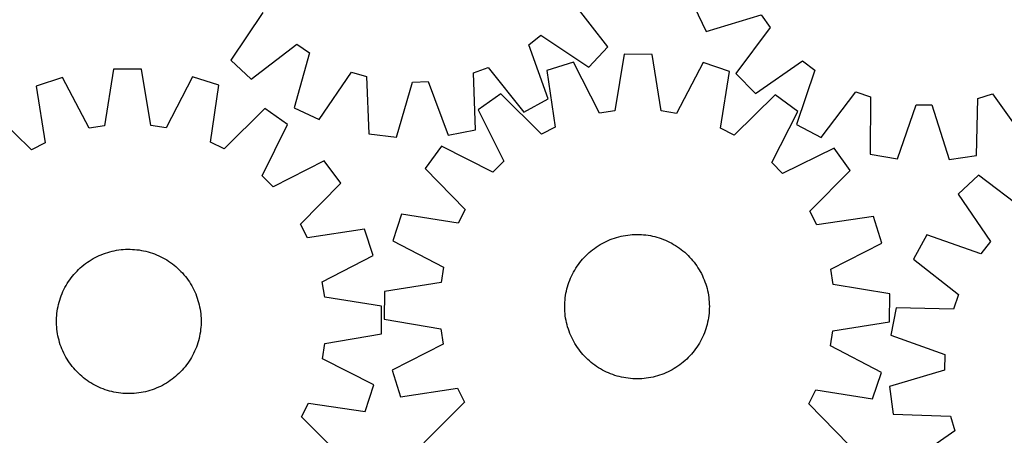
# Model space of a CAD drawing. Header units: millimetres. Extents: x 7 to 1493, y 7 to 2993.
# Tile 7 of 13: x 287 to 832, y 2447 to 2677. Entities that reach past the tile are written whole.
import ezdxf

# ---------------------------------------------------------------- set-up
doc = ezdxf.new("R2010")
doc.units = ezdxf.units.MM
doc.layers.add('CUT', color=7, linetype='CONTINUOUS', true_color=0x000000)

msp = doc.modelspace()

# ---------------------------------------------------------------- linework, layer by layer
at = {"layer": 'CUT'}
for p, q in [((612.227759, 2661.887278), (592.788764, 2687.008986)), ((421.385162, 2680.877991), (403.790723, 2654.431621)), ((659.975822, 2684.122372), (666.758297, 2670.31192)), ((666.758297, 2670.31192), (697.160511, 2679.514102)), ((697.160511, 2679.514102), (702.097682, 2672.503845)), ((702.097682, 2672.503845), (683.191178, 2646.978977)), ((568.54547, 2662.935565), (575.297669, 2668.220183)), ((575.297669, 2668.220183), (601.744039, 2650.625744)), ((415.052257, 2643.947901), (440.173965, 2663.386896)), ((447.286479, 2658.59821), (438.725551, 2628.009237)), ((440.173965, 2663.386896), (447.286479, 2658.59821)), ((579.270019, 2633.036421), (568.54547, 2662.935565)), ((601.744039, 2650.625744), (612.227759, 2661.887278)), ((403.790723, 2654.431621), (415.052257, 2643.947901)), ((593.213813, 2653.418201), (578.558422, 2648.733112)), ((607.656433, 2625.127117), (593.213813, 2653.418201)), ((621.422159, 2657.74891), (616.13148, 2626.428255)), ((636.808037, 2657.675931), (621.422159, 2657.74891)), ((641.801358, 2626.306495), (636.808037, 2657.675931)), ((664.974031, 2653.077821), (650.26368, 2624.925018)), ((679.584317, 2648.253916), (664.974031, 2653.077821)), ((693.90936, 2635.940357), (719.979953, 2654.086953)), ((719.979953, 2654.086953), (726.84177, 2648.945472)), ((338.861702, 2649.456405), (333.88687, 2618.084032)), ((354.247534, 2649.538453), (338.861702, 2649.456405)), ((359.556673, 2618.220922), (354.247534, 2649.538453)), ((452.675554, 2621.518632), (470.560738, 2647.76925)), ((470.560738, 2647.76925), (478.804926, 2645.412827)), ((538.049632, 2647.531971), (546.104392, 2650.471397)), ((539.009941, 2615.782128), (538.049632, 2647.531971)), ((546.104392, 2650.471397), (565.819403, 2625.565714)), ((578.558422, 2648.733112), (583.205302, 2617.310488)), ((674.63956, 2616.876788), (679.584317, 2648.253916)), ((726.84177, 2648.945472), (716.748235, 2618.827449)), ((310.698423, 2644.841696), (296.090982, 2640.00918)), ((325.425364, 2616.697567), (310.698423, 2644.841696)), ((382.458427, 2645.224371), (368.032484, 2616.924779)), ((397.116577, 2640.54792), (382.458427, 2645.224371)), ((478.804926, 2645.412827), (480.115512, 2613.675513)), ((495.388461, 2611.813368), (504.286394, 2642.306015)), ((504.286394, 2642.306015), (512.855258, 2642.612518)), ((512.855258, 2642.612518), (523.909069, 2612.833532)), ((683.191178, 2646.978977), (693.90936, 2635.940357)), ((296.090982, 2640.00918), (301.054232, 2608.634972)), ((392.488219, 2609.122563), (397.116577, 2640.54792)), ((730.352952, 2611.641198), (749.539953, 2636.955892)), ((749.539953, 2636.955892), (757.654734, 2634.186471)), ((553.068954, 2635.897505), (540.578621, 2626.912955)), ((575.547128, 2613.454099), (553.068954, 2635.897505)), ((565.819403, 2625.565714), (579.270019, 2633.036421)), ((704.950876, 2635.177083), (682.260806, 2612.947924)), ((717.355415, 2626.07445), (704.950876, 2635.177083)), ((757.654734, 2634.186471), (757.362192, 2602.423455)), ((816.287894, 2601.555586), (816.9309, 2633.313441)), ((816.9309, 2633.313441), (825.123721, 2635.84268)), ((825.123721, 2635.84268), (843.556882, 2609.973909)), ((293.435303, 2604.701617), (270.732136, 2626.917399)), ((422.613606, 2627.727338), (400.148664, 2605.270688)), ((435.109232, 2618.750151), (422.613606, 2627.727338)), ((438.725551, 2628.009237), (452.675554, 2621.518632)), ((540.578621, 2626.912955), (554.708191, 2598.464229)), ((616.13148, 2626.428255), (607.656433, 2625.127117)), ((650.26368, 2624.925018), (641.801358, 2626.306495)), ((702.956606, 2597.761042), (717.355415, 2626.07445)), ((772.521721, 2599.793013), (782.946972, 2629.797828)), ((782.946972, 2629.797828), (791.520386, 2629.671557)), ((791.520386, 2629.671557), (801.057474, 2599.372733)), ((333.88687, 2618.084032), (325.425364, 2616.697567)), ((368.032484, 2616.924779), (359.556673, 2618.220922)), ((420.996432, 2590.293102), (435.109232, 2618.750151)), ((523.909069, 2612.833532), (539.009941, 2615.782128)), ((583.205302, 2617.310488), (575.547128, 2613.454099)), ((682.260806, 2612.947924), (674.63956, 2616.876788)), ((716.748235, 2618.827449), (730.352952, 2611.641198)), ((400.148664, 2605.270688), (392.488219, 2609.122563)), ((480.115512, 2613.675513), (495.388461, 2611.813368)), ((301.054232, 2608.634972), (293.435303, 2604.701617)), ((520.303117, 2606.828888), (511.200483, 2594.424348)), ((548.616524, 2592.430078), (520.303117, 2606.828888)), ((737.439482, 2605.798945), (708.990756, 2591.669376)), ((746.424032, 2593.308612), (737.439482, 2605.798945)), ((455.39657, 2598.678038), (427.091655, 2584.262544)), ((464.506514, 2586.278866), (455.39657, 2598.678038)), ((554.708191, 2598.464229), (548.616524, 2592.430078)), ((757.362192, 2602.423455), (772.521721, 2599.793013)), ((801.057474, 2599.372733), (816.287894, 2601.555586)), ((511.200483, 2594.424348), (533.429642, 2571.734279)), ((708.990756, 2591.669376), (702.956606, 2597.761042)), ((723.980627, 2570.830439), (746.424032, 2593.308612)), ((427.091655, 2584.262544), (420.996432, 2590.293102)), ((817.284099, 2590.830347), (806.10268, 2580.261222)), ((842.553024, 2571.583109), (817.284099, 2590.830347)), ((442.290732, 2563.575699), (464.506514, 2586.278866)), ((806.10268, 2580.261222), (823.897885, 2553.949525)), ((533.429642, 2571.734279), (529.500778, 2564.113032)), ((498.12365, 2569.05779), (493.299745, 2554.447503)), ((529.500778, 2564.113032), (498.12365, 2569.05779)), ((727.837016, 2563.172264), (723.980627, 2570.830439)), ((759.259639, 2567.819144), (727.837016, 2563.172264)), ((763.944729, 2553.163753), (759.259639, 2567.819144)), ((446.224087, 2555.956769), (442.290732, 2563.575699)), ((477.598295, 2560.920019), (446.224087, 2555.956769)), ((482.430811, 2546.312578), (477.598295, 2560.920019)), ((611.308371, 2554.065447), (612.452013, 2554.58611)), ((612.452013, 2554.58611), (613.611445, 2555.070594)), ((613.611445, 2555.070594), (614.785523, 2555.518419)), ((614.785523, 2555.518419), (615.973088, 2555.929145)), ((615.973088, 2555.929145), (617.172969, 2556.302367)), ((617.172969, 2556.302367), (618.38398, 2556.637714)), ((618.38398, 2556.637714), (619.604928, 2556.934858)), ((619.604928, 2556.934858), (620.834606, 2557.193504)), ((620.834606, 2557.193504), (622.071802, 2557.413397)), ((622.071802, 2557.413397), (623.315294, 2557.59432)), ((623.315294, 2557.59432), (624.563856, 2557.736096)), ((624.563856, 2557.736096), (625.816255, 2557.838582)), ((625.816255, 2557.838582), (627.071255, 2557.90168)), ((627.071255, 2557.90168), (628.327618, 2557.925326)), ((628.327618, 2557.925326), (629.584104, 2557.909497)), ((629.584104, 2557.909497), (630.839473, 2557.854208)), ((630.839473, 2557.854208), (632.092485, 2557.759515)), ((632.092485, 2557.759515), (633.341905, 2557.62551)), ((633.341905, 2557.62551), (634.586499, 2557.452327)), ((634.586499, 2557.452327), (635.825039, 2557.240135)), ((635.825039, 2557.240135), (637.056302, 2556.989144)), ((637.056302, 2556.989144), (638.279075, 2556.699603)), ((638.279075, 2556.699603), (639.492149, 2556.371795)), ((639.492149, 2556.371795), (640.694328, 2556.006047)), ((640.694328, 2556.006047), (641.884426, 2555.602717)), ((641.884426, 2555.602717), (643.061267, 2555.162204)), ((643.061267, 2555.162204), (644.223691, 2554.684943)), ((644.223691, 2554.684943), (645.37055, 2554.171405)), ((788.68491, 2557.653986), (781.316788, 2544.146902)), ((818.66481, 2547.157302), (788.68491, 2557.653986)), ((339.28735, 2548.900183), (340.522267, 2549.132531)), ((340.522267, 2549.132531), (341.763873, 2549.325974)), ((341.763873, 2549.325974), (343.010943, 2549.480322)), ((343.010943, 2549.480322), (344.262246, 2549.595423)), ((344.262246, 2549.595423), (345.516547, 2549.671162)), ((345.516547, 2549.671162), (346.772608, 2549.707465)), ((346.772608, 2549.707465), (348.029189, 2549.704297)), ((348.029189, 2549.704297), (349.285051, 2549.66166)), ((349.285051, 2549.66166), (350.538954, 2549.579597)), ((350.538954, 2549.579597), (351.78966, 2549.458188)), ((351.78966, 2549.458188), (353.035936, 2549.297553)), ((353.035936, 2549.297553), (354.276551, 2549.097851)), ((493.299745, 2554.447503), (521.452549, 2539.737153)), ((602.859337, 2548.666586), (603.837566, 2549.455304)), ((603.837566, 2549.455304), (604.840086, 2550.212905)), ((604.840086, 2550.212905), (605.865908, 2550.938643)), ((605.865908, 2550.938643), (606.91402, 2551.631801)), ((606.91402, 2551.631801), (607.983388, 2552.291695)), ((607.983388, 2552.291695), (609.072956, 2552.917673)), ((609.072956, 2552.917673), (610.181648, 2553.509119)), ((610.181648, 2553.509119), (611.308371, 2554.065447)), ((645.37055, 2554.171405), (646.500712, 2553.622097)), ((646.500712, 2553.622097), (647.613063, 2553.037561)), ((647.613063, 2553.037561), (648.706504, 2552.418373)), ((648.706504, 2552.418373), (649.779957, 2551.765145)), ((649.779957, 2551.765145), (650.832361, 2551.078522)), ((650.832361, 2551.078522), (651.862678, 2550.35918)), ((651.862678, 2550.35918), (652.869893, 2549.60783)), ((652.869893, 2549.60783), (653.853009, 2548.825214)), ((735.653644, 2538.721133), (763.944729, 2553.163753)), ((823.897885, 2553.949525), (818.66481, 2547.157302)), ((325.423509, 2543.198502), (326.486173, 2543.869137)), ((326.486173, 2543.869137), (327.569378, 2544.506062)), ((327.569378, 2544.506062), (328.672055, 2545.108648)), ((328.672055, 2545.108648), (329.793116, 2545.676301)), ((329.793116, 2545.676301), (330.931454, 2546.208461)), ((330.931454, 2546.208461), (332.085945, 2546.704602)), ((332.085945, 2546.704602), (333.255452, 2547.164234)), ((333.255452, 2547.164234), (334.438818, 2547.586905)), ((334.438818, 2547.586905), (335.634877, 2547.972197)), ((335.634877, 2547.972197), (336.842448, 2548.31973)), ((336.842448, 2548.31973), (338.06034, 2548.62916)), ((338.06034, 2548.62916), (339.28735, 2548.900183)), ((354.276551, 2549.097851), (355.510282, 2548.859279)), ((355.510282, 2548.859279), (356.735909, 2548.582073)), ((356.735909, 2548.582073), (357.952225, 2548.266505)), ((357.952225, 2548.266505), (359.158028, 2547.912887)), ((359.158028, 2547.912887), (360.352129, 2547.521569)), ((360.352129, 2547.521569), (361.533349, 2547.092936)), ((361.533349, 2547.092936), (362.700523, 2546.627412)), ((362.700523, 2546.627412), (363.852498, 2546.125456)), ((363.852498, 2546.125456), (364.988138, 2545.587563)), ((364.988138, 2545.587563), (366.106321, 2545.014264)), ((366.106321, 2545.014264), (367.205946, 2544.406125)), ((367.205946, 2544.406125), (368.285925, 2543.763746)), ((368.285925, 2543.763746), (369.345195, 2543.087761)), ((454.286682, 2531.585637), (482.430811, 2546.312578)), ((597.552353, 2543.326482), (598.365463, 2544.284531)), ((598.365463, 2544.284531), (599.208266, 2545.216567)), ((599.208266, 2545.216567), (600.079928, 2546.12167)), ((600.079928, 2546.12167), (600.979591, 2546.998946)), ((600.979591, 2546.998946), (601.906365, 2547.847531)), ((601.906365, 2547.847531), (602.859337, 2548.666586)), ((653.853009, 2548.825214), (654.811058, 2548.012103)), ((654.811058, 2548.012103), (655.743094, 2547.169301)), ((655.743094, 2547.169301), (656.648197, 2546.297638)), ((656.648197, 2546.297638), (657.525474, 2545.397976)), ((657.525474, 2545.397976), (658.374058, 2544.471201)), ((658.374058, 2544.471201), (659.193114, 2543.518229)), ((781.316788, 2544.146902), (806.371796, 2524.622012)), ((318.645282, 2537.619792), (319.53606, 2538.506089)), ((319.53606, 2538.506089), (320.454237, 2539.363968)), ((320.454237, 2539.363968), (321.398908, 2540.192584)), ((321.398908, 2540.192584), (322.36914, 2540.991118)), ((322.36914, 2540.991118), (323.363976, 2541.758782)), ((323.363976, 2541.758782), (324.382434, 2542.494819)), ((324.382434, 2542.494819), (325.423509, 2543.198502)), ((369.345195, 2543.087761), (370.382708, 2542.378837)), ((370.382708, 2542.378837), (371.397441, 2541.637674)), ((371.397441, 2541.637674), (372.388394, 2540.865003)), ((372.388394, 2540.865003), (373.354587, 2540.061586)), ((373.354587, 2540.061586), (374.295067, 2539.228218)), ((374.295067, 2539.228218), (375.208907, 2538.365719)), ((375.208907, 2538.365719), (376.095204, 2537.474941)), ((521.452549, 2539.737153), (520.071071, 2531.274831)), ((593.959193, 2538.179977), (594.612421, 2539.253429)), ((594.612421, 2539.253429), (595.299045, 2540.305833)), ((595.299045, 2540.305833), (596.018386, 2541.336151)), ((596.018386, 2541.336151), (596.769736, 2542.343365)), ((596.769736, 2542.343365), (597.552353, 2543.326482)), ((659.193114, 2543.518229), (659.981831, 2542.540001)), ((659.981831, 2542.540001), (660.739433, 2541.537481)), ((660.739433, 2541.537481), (661.465171, 2540.511658)), ((661.465171, 2540.511658), (662.158328, 2539.463546)), ((662.158328, 2539.463546), (662.818222, 2538.394178)), ((662.818222, 2538.394178), (663.444201, 2537.304611)), ((736.954782, 2530.246087), (735.653644, 2538.721133)), ((313.92324, 2531.75608), (314.632164, 2532.793593)), ((314.632164, 2532.793593), (315.373328, 2533.808326)), ((315.373328, 2533.808326), (316.145999, 2534.799279)), ((316.145999, 2534.799279), (316.949415, 2535.765472)), ((316.949415, 2535.765472), (317.782784, 2536.705952)), ((317.782784, 2536.705952), (318.645282, 2537.619792)), ((376.095204, 2537.474941), (376.953083, 2536.556764)), ((376.953083, 2536.556764), (377.781699, 2535.612093)), ((377.781699, 2535.612093), (378.580233, 2534.641861)), ((378.580233, 2534.641861), (379.347897, 2533.647025)), ((379.347897, 2533.647025), (380.083934, 2532.628567)), ((591.215362, 2532.53474), (591.692623, 2533.697163)), ((591.692623, 2533.697163), (592.206161, 2534.844022)), ((592.206161, 2534.844022), (592.755469, 2535.974185)), ((592.755469, 2535.974185), (593.340005, 2537.086536)), ((593.340005, 2537.086536), (593.959193, 2538.179977)), ((663.444201, 2537.304611), (664.035646, 2536.195918)), ((664.035646, 2536.195918), (664.591975, 2535.069195)), ((664.591975, 2535.069195), (665.112638, 2533.925553)), ((665.112638, 2533.925553), (665.597121, 2532.766121)), ((310.885545, 2526.263383), (311.423438, 2527.399023)), ((311.423438, 2527.399023), (311.996737, 2528.517207)), ((311.996737, 2528.517207), (312.604876, 2529.616831)), ((312.604876, 2529.616831), (313.247255, 2530.696811)), ((313.247255, 2530.696811), (313.92324, 2531.75608)), ((380.083934, 2532.628567), (380.787617, 2531.587492)), ((380.787617, 2531.587492), (381.458252, 2530.524828)), ((381.458252, 2530.524828), (382.095177, 2529.441623)), ((382.095177, 2529.441623), (382.697763, 2528.338946)), ((382.697763, 2528.338946), (383.265416, 2527.217885)), ((455.673147, 2523.124131), (454.286682, 2531.585637)), ((520.071071, 2531.274831), (488.701636, 2526.281509)), ((589.388422, 2526.529775), (589.677964, 2527.752547)), ((589.677964, 2527.752547), (590.005771, 2528.965622)), ((590.005771, 2528.965622), (590.37152, 2530.167801)), ((590.37152, 2530.167801), (590.77485, 2531.357898)), ((590.77485, 2531.357898), (591.215362, 2532.53474)), ((665.597121, 2532.766121), (666.044947, 2531.592043)), ((666.044947, 2531.592043), (666.455673, 2530.404478)), ((666.455673, 2530.404478), (666.828894, 2529.204598)), ((666.828894, 2529.204598), (667.164242, 2527.993586)), ((667.164242, 2527.993586), (667.461385, 2526.772639)), ((768.275438, 2524.955407), (736.954782, 2530.246087)), ((309.098114, 2521.568913), (309.489432, 2522.763014)), ((309.489432, 2522.763014), (309.918065, 2523.944234)), ((309.918065, 2523.944234), (310.383589, 2525.111408)), ((310.383589, 2525.111408), (310.885545, 2526.263383)), ((383.265416, 2527.217885), (383.797576, 2526.079547)), ((383.797576, 2526.079547), (384.293717, 2524.925056)), ((384.293717, 2524.925056), (384.753349, 2523.75555)), ((384.753349, 2523.75555), (385.17602, 2522.572183)), ((385.17602, 2522.572183), (385.561312, 2521.376124)), ((487.04552, 2518.149299), (455.673147, 2523.124131)), ((488.701636, 2526.281509), (488.628656, 2510.895632)), ((588.618051, 2521.565957), (588.752056, 2522.815377)), ((588.752056, 2522.815377), (588.92524, 2524.059971)), ((588.92524, 2524.059971), (589.137431, 2525.298511)), ((589.137431, 2525.298511), (589.388422, 2526.529775)), ((667.461385, 2526.772639), (667.720031, 2525.54296)), ((667.720031, 2525.54296), (667.939924, 2524.305764)), ((667.939924, 2524.305764), (668.120848, 2523.062272)), ((668.120848, 2523.062272), (668.262623, 2521.81371)), ((768.202458, 2509.56953), (768.275438, 2524.955407)), ((806.371796, 2524.622012), (803.493758, 2516.545114)), ((307.713448, 2515.446821), (307.91315, 2516.687437)), ((307.91315, 2516.687437), (308.151722, 2517.921167)), ((308.151722, 2517.921167), (308.428929, 2519.146794)), ((308.428929, 2519.146794), (308.744496, 2520.36311)), ((308.744496, 2520.36311), (309.098114, 2521.568913)), ((385.561312, 2521.376124), (385.908845, 2520.168553)), ((385.908845, 2520.168553), (386.218275, 2518.950662)), ((386.218275, 2518.950662), (386.489298, 2517.723652)), ((386.489298, 2517.723652), (386.721645, 2516.488734)), ((386.721645, 2516.488734), (386.915089, 2515.247128)), ((487.127568, 2502.763468), (487.04552, 2518.149299)), ((588.45224, 2517.801091), (588.46807, 2519.057577)), ((588.475886, 2516.544728), (588.45224, 2517.801091)), ((588.46807, 2519.057577), (588.523358, 2520.312945)), ((588.538984, 2515.289728), (588.475886, 2516.544728)), ((588.523358, 2520.312945), (588.618051, 2521.565957)), ((668.262623, 2521.81371), (668.36511, 2520.561311)), ((668.36511, 2520.561311), (668.428207, 2519.306311)), ((668.436024, 2516.793462), (668.380736, 2515.538094)), ((668.428207, 2519.306311), (668.451853, 2518.049948)), ((668.451853, 2518.049948), (668.436024, 2516.793462)), ((771.737525, 2517.263756), (768.903943, 2502.14088)), ((803.493758, 2516.545114), (771.737525, 2517.263756)), ((307.306704, 2510.440074), (307.349341, 2511.695936)), ((307.349341, 2511.695936), (307.431404, 2512.949839)), ((307.431404, 2512.949839), (307.552813, 2514.200546)), ((307.552813, 2514.200546), (307.713448, 2515.446821)), ((386.915089, 2515.247128), (387.069437, 2514.000058)), ((387.069437, 2514.000058), (387.184537, 2512.748755)), ((387.184537, 2512.748755), (387.260277, 2511.494454)), ((387.260277, 2511.494454), (387.29658, 2510.238393)), ((588.641471, 2514.037329), (588.538984, 2515.289728)), ((588.783246, 2512.788767), (588.641471, 2514.037329)), ((588.964169, 2511.545274), (588.783246, 2512.788767)), ((589.184063, 2510.308079), (588.964169, 2511.545274)), ((667.978854, 2511.791068), (667.766662, 2510.552528)), ((668.152038, 2513.035662), (667.978854, 2511.791068)), ((668.286043, 2514.285081), (668.152038, 2513.035662)), ((668.380736, 2515.538094), (668.286043, 2514.285081)), ((307.303536, 2509.183493), (307.306704, 2510.440074)), ((307.339839, 2507.927432), (307.303536, 2509.183493)), ((307.415579, 2506.673131), (307.339839, 2507.927432)), ((307.530679, 2505.421829), (307.415579, 2506.673131)), ((387.168712, 2506.472047), (387.047303, 2505.221341)), ((387.250775, 2507.72595), (387.168712, 2506.472047)), ((387.293412, 2508.981812), (387.250775, 2507.72595)), ((387.29658, 2510.238393), (387.293412, 2508.981812)), ((488.628656, 2510.895632), (519.949311, 2505.604952)), ((519.949311, 2505.604952), (521.25045, 2497.129906)), ((589.442709, 2509.0784), (589.184063, 2510.308079)), ((589.739852, 2507.857453), (589.442709, 2509.0784)), ((590.0752, 2506.646441), (589.739852, 2507.857453)), ((590.448421, 2505.446561), (590.0752, 2506.646441)), ((666.532574, 2505.683238), (666.129244, 2504.493141)), ((666.898323, 2506.885417), (666.532574, 2505.683238)), ((667.22613, 2508.098491), (666.898323, 2506.885417)), ((667.515672, 2509.321264), (667.22613, 2508.098491)), ((667.766662, 2510.552528), (667.515672, 2509.321264)), ((736.833023, 2504.576208), (768.202458, 2509.56953)), ((307.685027, 2504.174759), (307.530679, 2505.421829)), ((307.878471, 2502.933152), (307.685027, 2504.174759)), ((308.110818, 2501.698235), (307.878471, 2502.933152)), ((308.381841, 2500.471225), (308.110818, 2501.698235)), ((308.691272, 2499.253333), (308.381841, 2500.471225)), ((386.171188, 2500.275092), (385.85562, 2499.058776)), ((386.448394, 2501.50072), (386.171188, 2500.275092)), ((386.686966, 2502.73445), (386.448394, 2501.50072)), ((386.886668, 2503.975065), (386.686966, 2502.73445)), ((387.047303, 2505.221341), (386.886668, 2503.975065)), ((455.810036, 2497.454329), (487.127568, 2502.763468)), ((590.859147, 2504.258996), (590.448421, 2505.446561)), ((591.306973, 2503.084918), (590.859147, 2504.258996)), ((591.791456, 2501.925486), (591.306973, 2503.084918)), ((592.312119, 2500.781844), (591.791456, 2501.925486)), ((592.868448, 2499.655121), (592.312119, 2500.781844)), ((664.697933, 2501.007016), (664.148625, 2499.876854)), ((665.211471, 2502.153876), (664.697933, 2501.007016)), ((665.688732, 2503.316299), (665.211471, 2502.153876)), ((666.129244, 2504.493141), (665.688732, 2503.316299)), ((735.451545, 2496.113886), (736.833023, 2504.576208)), ((768.903943, 2502.14088), (798.766194, 2491.314029)), ((309.038804, 2498.045762), (308.691272, 2499.253333)), ((309.424096, 2496.849703), (309.038804, 2498.045762)), ((309.846767, 2495.666337), (309.424096, 2496.849703)), ((310.306399, 2494.496831), (309.846767, 2495.666337)), ((384.682051, 2495.477652), (384.216527, 2494.310479)), ((385.110684, 2496.658872), (384.682051, 2495.477652)), ((385.502002, 2497.852973), (385.110684, 2496.658872)), ((385.85562, 2499.058776), (385.502002, 2497.852973)), ((454.513893, 2488.978517), (455.810036, 2497.454329)), ((521.25045, 2497.129906), (492.959365, 2482.687286)), ((593.459893, 2498.546428), (592.868448, 2499.655121)), ((594.085872, 2497.45686), (593.459893, 2498.546428)), ((594.745765, 2496.387493), (594.085872, 2497.45686)), ((595.438923, 2495.339381), (594.745765, 2496.387493)), ((596.164661, 2494.313558), (595.438923, 2495.339381)), ((661.605049, 2495.545205), (660.885707, 2494.514888)), ((662.291673, 2496.59761), (661.605049, 2495.545205)), ((662.944901, 2497.671062), (662.291673, 2496.59761)), ((663.564088, 2498.764503), (662.944901, 2497.671062)), ((664.148625, 2499.876854), (663.564088, 2498.764503)), ((763.604349, 2481.403536), (735.451545, 2496.113886)), ((310.80254, 2493.342339), (310.306399, 2494.496831)), ((311.3347, 2492.204001), (310.80254, 2493.342339)), ((311.902353, 2491.08294), (311.3347, 2492.204001)), ((312.504939, 2489.980263), (311.902353, 2491.08294)), ((313.141864, 2488.897058), (312.504939, 2489.980263)), ((381.99524, 2489.805055), (381.352861, 2488.725076)), ((382.603379, 2490.90468), (381.99524, 2489.805055)), ((383.176678, 2492.022864), (382.603379, 2490.90468)), ((383.714571, 2493.158503), (383.176678, 2492.022864)), ((384.216527, 2494.310479), (383.714571, 2493.158503)), ((596.922262, 2493.311038), (596.164661, 2494.313558)), ((597.71098, 2492.332809), (596.922262, 2493.311038)), ((598.530035, 2491.379838), (597.71098, 2492.332809)), ((599.37862, 2490.453063), (598.530035, 2491.379838)), ((600.255897, 2489.553401), (599.37862, 2490.453063)), ((601.161, 2488.681738), (600.255897, 2489.553401)), ((656.824166, 2489.729369), (655.924503, 2488.852093)), ((657.695828, 2490.634472), (656.824166, 2489.729369)), ((658.538631, 2491.566508), (657.695828, 2490.634472)), ((659.351741, 2492.524557), (658.538631, 2491.566508)), ((660.134358, 2493.507674), (659.351741, 2492.524557)), ((660.885707, 2494.514888), (660.134358, 2493.507674)), ((798.766194, 2491.314029), (798.524916, 2482.743081)), ((313.812499, 2487.834394), (313.141864, 2488.897058)), ((314.516182, 2486.793319), (313.812499, 2487.834394)), ((315.252219, 2485.774861), (314.516182, 2486.793319)), ((316.019883, 2484.780025), (315.252219, 2485.774861)), ((316.818417, 2483.809793), (316.019883, 2484.780025)), ((317.647033, 2482.865122), (316.818417, 2483.809793)), ((378.454118, 2484.622608), (377.650701, 2483.656415)), ((379.226789, 2485.61356), (378.454118, 2484.622608)), ((379.967952, 2486.628293), (379.226789, 2485.61356)), ((380.676876, 2487.665807), (379.967952, 2486.628293)), ((381.352861, 2488.725076), (380.676876, 2487.665807)), ((482.813486, 2474.552574), (454.513893, 2488.978517)), ((602.093035, 2487.838936), (601.161, 2488.681738)), ((603.051085, 2487.025825), (602.093035, 2487.838936)), ((604.034201, 2486.243209), (603.051085, 2487.025825)), ((605.041415, 2485.491859), (604.034201, 2486.243209)), ((606.071733, 2484.772517), (605.041415, 2485.491859)), ((607.124137, 2484.085894), (606.071733, 2484.772517)), ((608.19759, 2483.432666), (607.124137, 2484.085894)), ((649.990073, 2484.219238), (648.920706, 2483.559344)), ((651.038186, 2484.912396), (649.990073, 2484.219238)), ((652.064008, 2485.638133), (651.038186, 2484.912396)), ((653.066528, 2486.395735), (652.064008, 2485.638133)), ((654.044757, 2487.184453), (653.066528, 2486.395735)), ((654.997729, 2488.003508), (654.044757, 2487.184453)), ((655.924503, 2488.852093), (654.997729, 2488.003508)), ((318.504913, 2481.946945), (317.647033, 2482.865122)), ((319.391209, 2481.056167), (318.504913, 2481.946945)), ((320.305049, 2480.193669), (319.391209, 2481.056167)), ((321.245529, 2479.3603), (320.305049, 2480.193669)), ((322.211723, 2478.556884), (321.245529, 2479.3603)), ((323.202675, 2477.784213), (322.211723, 2478.556884)), ((372.230976, 2478.430769), (371.23614, 2477.663104)), ((373.201208, 2479.229302), (372.230976, 2478.430769)), ((374.145879, 2480.057918), (373.201208, 2479.229302)), ((375.064056, 2480.915798), (374.145879, 2480.057918)), ((375.954834, 2481.802095), (375.064056, 2480.915798)), ((376.817332, 2482.715934), (375.954834, 2481.802095)), ((377.650701, 2483.656415), (376.817332, 2482.715934)), ((492.959365, 2482.687286), (497.644454, 2468.031895)), ((609.291031, 2482.813478), (608.19759, 2483.432666)), ((610.403381, 2482.228941), (609.291031, 2482.813478)), ((611.533544, 2481.679633), (610.403381, 2482.228941)), ((612.680403, 2481.166095), (611.533544, 2481.679633)), ((613.842827, 2480.688835), (612.680403, 2481.166095)), ((615.019668, 2480.248322), (613.842827, 2480.688835)), ((616.209765, 2479.844992), (615.019668, 2480.248322)), ((617.411945, 2479.479243), (616.209765, 2479.844992)), ((618.625019, 2479.151436), (617.411945, 2479.479243)), ((619.847791, 2478.861895), (618.625019, 2479.151436)), ((621.079055, 2478.610904), (619.847791, 2478.861895)), ((622.317595, 2478.398712), (621.079055, 2478.610904)), ((623.562189, 2478.225528), (622.317595, 2478.398712)), ((634.832292, 2478.437642), (633.588799, 2478.256718)), ((636.069488, 2478.657535), (634.832292, 2478.437642)), ((637.299166, 2478.916181), (636.069488, 2478.657535)), ((638.520114, 2479.213325), (637.299166, 2478.916181)), ((639.731125, 2479.548672), (638.520114, 2479.213325)), ((640.931005, 2479.921893), (639.731125, 2479.548672)), ((642.118571, 2480.332619), (640.931005, 2479.921893)), ((643.292648, 2480.780445), (642.118571, 2480.332619)), ((644.452081, 2481.264929), (643.292648, 2480.780445)), ((645.595722, 2481.785592), (644.452081, 2481.264929)), ((646.722446, 2482.34192), (645.595722, 2481.785592)), ((647.831138, 2482.933366), (646.722446, 2482.34192)), ((648.920706, 2483.559344), (647.831138, 2482.933366)), ((758.780443, 2466.793249), (763.604349, 2481.403536)), ((798.524916, 2482.743081), (768.100872, 2473.613334)), ((324.217408, 2477.043049), (323.202675, 2477.784213)), ((325.254921, 2476.334126), (324.217408, 2477.043049)), ((326.314191, 2475.658141), (325.254921, 2476.334126)), ((327.39417, 2475.015762), (326.314191, 2475.658141)), ((328.493795, 2474.407622), (327.39417, 2475.015762)), ((329.611978, 2473.834323), (328.493795, 2474.407622)), ((330.747618, 2473.29643), (329.611978, 2473.834323)), ((331.899593, 2472.794474), (330.747618, 2473.29643)), ((363.668662, 2473.213426), (362.514171, 2472.717285)), ((364.807, 2473.745585), (363.668662, 2473.213426)), ((365.928061, 2474.313238), (364.807, 2473.745585)), ((367.030738, 2474.915825), (365.928061, 2474.313238)), ((368.113943, 2475.552749), (367.030738, 2474.915825)), ((369.176607, 2476.223384), (368.113943, 2475.552749)), ((370.217682, 2476.927068), (369.176607, 2476.223384)), ((371.23614, 2477.663104), (370.217682, 2476.927068)), ((478.137035, 2459.894424), (482.813486, 2474.552574)), ((624.811609, 2478.091524), (623.562189, 2478.225528)), ((626.064621, 2477.99683), (624.811609, 2478.091524)), ((627.31999, 2477.941542), (626.064621, 2477.99683)), ((628.576475, 2477.925713), (627.31999, 2477.941542)), ((629.832838, 2477.949359), (628.576475, 2477.925713)), ((631.087839, 2478.012456), (629.832838, 2477.949359)), ((632.340238, 2478.114943), (631.087839, 2478.012456)), ((633.588799, 2478.256718), (632.340238, 2478.114943)), ((768.100872, 2473.613334), (770.0792, 2458.355)), ((333.066767, 2472.32895), (331.899593, 2472.794474)), ((334.247987, 2471.900317), (333.066767, 2472.32895)), ((335.442088, 2471.508999), (334.247987, 2471.900317)), ((336.647891, 2471.155381), (335.442088, 2471.508999)), ((337.864207, 2470.839814), (336.647891, 2471.155381)), ((339.089834, 2470.562607), (337.864207, 2470.839814)), ((340.323565, 2470.324035), (339.089834, 2470.562607)), ((341.56418, 2470.124333), (340.323565, 2470.324035)), ((342.810456, 2469.963698), (341.56418, 2470.124333)), ((344.061162, 2469.842289), (342.810456, 2469.963698)), ((345.315065, 2469.760226), (344.061162, 2469.842289)), ((346.570927, 2469.717589), (345.315065, 2469.760226)), ((347.827508, 2469.714421), (346.570927, 2469.717589)), ((349.083569, 2469.750724), (347.827508, 2469.714421)), ((350.33787, 2469.826464), (349.083569, 2469.750724)), ((351.589173, 2469.941564), (350.33787, 2469.826464)), ((352.836243, 2470.095912), (351.589173, 2469.941564)), ((354.077849, 2470.289356), (352.836243, 2470.095912)), ((355.312767, 2470.521704), (354.077849, 2470.289356)), ((356.539777, 2470.792726), (355.312767, 2470.521704)), ((357.757668, 2471.102157), (356.539777, 2470.792726)), ((358.965239, 2471.449689), (357.757668, 2471.102157)), ((360.161298, 2471.834981), (358.965239, 2471.449689)), ((361.344665, 2472.257652), (360.161298, 2471.834981)), ((362.514171, 2472.717285), (361.344665, 2472.257652)), ((497.644454, 2468.031895), (529.067078, 2472.678774)), ((529.067078, 2472.678774), (532.923467, 2465.0206)), ((723.474452, 2464.11676), (727.403316, 2471.738006)), ((727.403316, 2471.738006), (758.780443, 2466.793249)), ((442.859803, 2456.862337), (446.711678, 2464.522783)), ((446.711678, 2464.522783), (478.137035, 2459.894424)), ((532.923467, 2465.0206), (510.480062, 2442.542426)), ((745.703611, 2441.426691), (723.474452, 2464.11676)), ((465.316453, 2434.397395), (442.859803, 2456.862337)), ((770.0792, 2458.355), (801.82557, 2457.285996)), ((801.82557, 2457.285996), (804.244669, 2449.05998)), ((804.244669, 2449.05998), (778.130931, 2430.975528))]:
    msp.add_line(p, q, dxfattribs=at)

doc.saveas('drawing.dxf')
